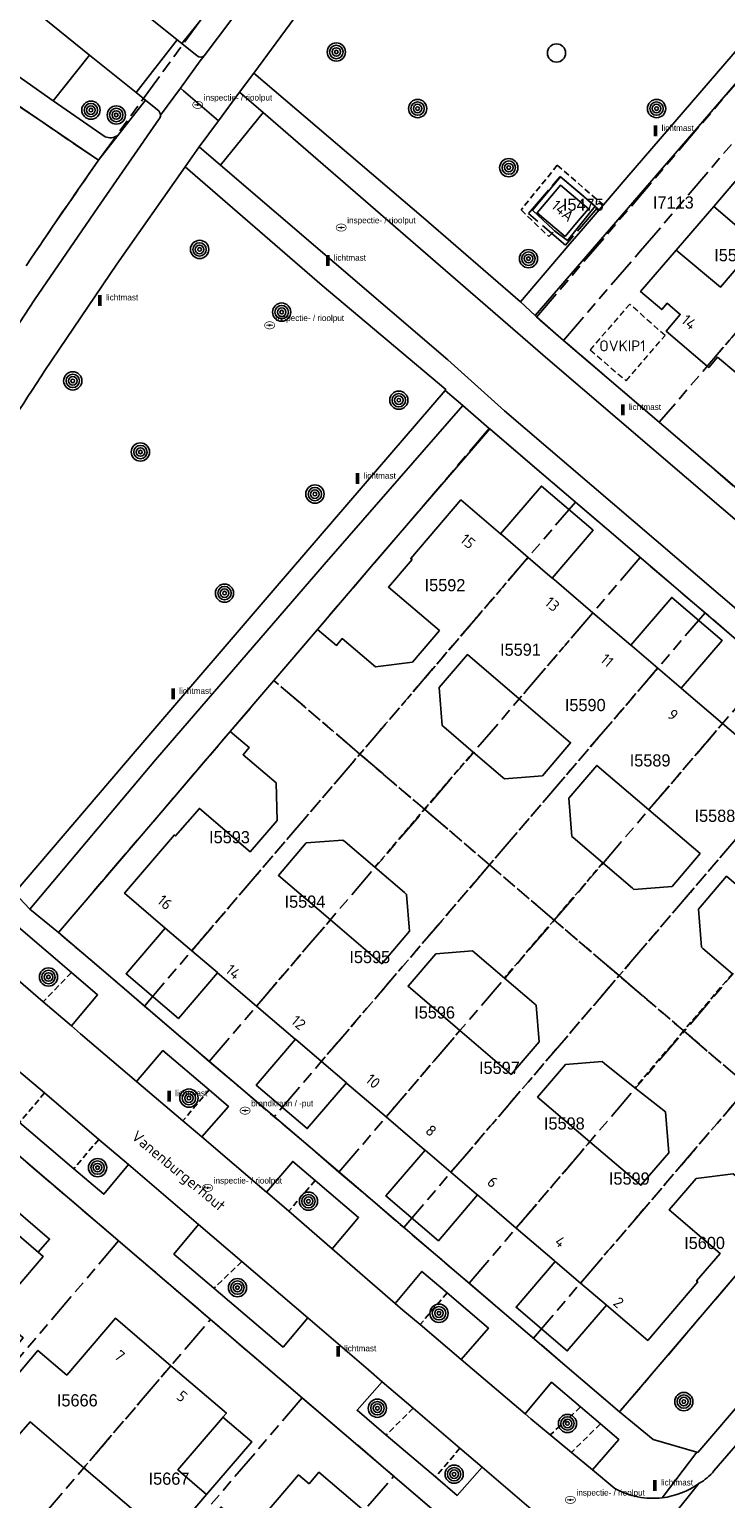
# Model space of a CAD drawing. Extents: x 168491 to 169507, y 481494 to 482503.
# Tile 70 of 108: x 169156 to 169213, y 481786 to 481907. Entities that reach past the tile are written whole.
import ezdxf
from ezdxf.enums import TextEntityAlignment as Align

# ---------------------------------------------------------------- set-up
doc = ezdxf.new("R2010")
doc.units = 0
doc.header["$LTSCALE"] = 0.5
doc.linetypes.add('KAD', pattern=[12, 5, -1, 2, -1, 2, -1])
doc.linetypes.add('STIPPELFIJN', pattern=[1.5, 1, -0.5])
doc.layers.get('0').update_dxf_attribs({"linetype": 'CONTINUOUS'})
for name, color, linetype in [('G01', 3, 'KAD'), ('G_BTD', 3, 'CONTINUOUS'), ('G_GBIP1', 7, 'CONTINUOUS'), ('G_PNDMV', 1, 'CONTINUOUS'), ('G_WGD', 2, 'CONTINUOUS'), ('NAR', 7, 'CONTINUOUS'), ('ORL', 7, 'CONTINUOUS'), ('OVKIP1', 7, 'CONTINUOUS'), ('PPAL', 7, 'CONTINUOUS'), ('PPUT', 7, 'CONTINUOUS'), ('PSTM', 170, 'CONTINUOUS'), ('PVGO', 7, 'CONTINUOUS'), ('Z01', 2, 'CONTINUOUS')]:
    doc.layers.add(name, color=color, linetype=linetype)
doc.layers.add('OBWVM', color=7, linetype='CONTINUOUS', lineweight=70)
doc.layers.add('PND', color=8, linetype='CONTINUOUS', lineweight=25)
doc.styles.add('ISO', font='isocpeur.ttf', dxfattribs={"height": 1})

# ---------------------------------------------------------------- blocks, each defined once
blk = doc.blocks.new('BOOM')
at = {"color": 0}
for radius in [0.75, 0.55, 0.35, 0.15]:
    blk.add_circle((0, 0), radius, dxfattribs=at)
blk = doc.blocks.new('PAAL')
at = {"linetype": 'ByBlock', "lineweight": -2}
h = blk.add_hatch(color=0, dxfattribs=at)
h.dxf.hatch_style = 1
h.paths.add_polyline_path([(0.15, 0.8), (-0.15, 0.8), (-0.15, -0.1), (0, -0.1, -0.414214), (-0.1, 0, -1), (0.1, 0, -0.414214), (0, -0.1), (0.15, -0.1)])
at = {"linetype": 'ByBlock', "lineweight": -2, "true_color": 0x681648}
h = blk.add_hatch(color=219, dxfattribs=at)
h.dxf.hatch_style = 1
h.paths.add_polyline_path([(-0.1, 0, 1), (0.1, 0, 1)])
at = {"color": 0, "linetype": 'ByBlock', "lineweight": -2}
blk.add_attdef('PAAL', (0.5, 0.35), '', height=0.5, dxfattribs=at)
blk = doc.blocks.new('put')
at = {"linetype": 'ByBlock', "lineweight": -2}
h = blk.add_hatch(color=0, dxfattribs=at)
h.dxf.hatch_style = 1
edge = h.paths.add_edge_path()
edge.add_spline(control_points=[(0.44, 0), (0.44, 0.04), (0.43, 0.09), (0.36, 0.2), (0.28, 0.26), (0.09, 0.32), (-0.02, 0.33), (-0.22, 0.29), (-0.31, 0.24), (-0.42, 0.12), (-0.44, 0.06), (-0.44, -0.06), (-0.42, -0.12), (-0.33, -0.22), (-0.28, -0.26), (-0.1, -0.33), (0.04, -0.33), (0.27, -0.27), (0.37, -0.2), (0.43, -0.08), (0.44, -0.04), (0.44, 0)], knot_values=[0, 0, 0, 0, 0.380029, 0.380029, 1.118666, 1.118666, 1.857303, 1.857303, 2.59594, 2.59594, 3.13294, 3.13294, 3.66994, 3.66994, 4.20694, 4.20694, 5.079565, 5.079565, 5.952189, 5.952189, 6.283185, 6.283185, 6.283185, 6.283185], degree=3, periodic=0)
edge = h.paths.add_edge_path(flags=16)
edge.add_ellipse((0, 0), major_axis=(0.392, 0), ratio=0.689655, start_angle=0, end_angle=360)
h = blk.add_hatch(color=0, dxfattribs=at)
h.dxf.hatch_style = 1
h.paths.add_polyline_path([(-0.1, 0, -0.096396), (-0.09, 0.04), (-0.25, 0.04, 1), (-0.25, -0.04), (-0.09, -0.04, -0.096396)])
at = {"linetype": 'ByBlock', "lineweight": -2, "true_color": 0x681648}
h = blk.add_hatch(color=219, dxfattribs=at)
h.dxf.hatch_style = 1
h.paths.add_polyline_path([(0.1, 0, 1), (-0.1, 0, 1)])
at = {"linetype": 'ByBlock', "lineweight": -2}
h = blk.add_hatch(color=0, dxfattribs=at)
h.dxf.hatch_style = 1
h.paths.add_polyline_path([(0.25, 0.04), (0.09, 0.04, -0.096396), (0.1, 0, -0.096396), (0.09, -0.04), (0.25, -0.04, 1)])
at = {"color": 0, "linetype": 'ByBlock', "lineweight": -2}
blk.add_attdef('PUT', (0.5, 0.35), '', height=0.5, dxfattribs=at)
blk = doc.blocks.new('SPEELOBJ')
at = {"color": 0, "linetype": 'Continuous'}
blk.add_circle((0, 0), 0.75, dxfattribs=at)
at = {"color": 0, "flags": 2}
blk.add_attdef('SPEELOBJECT', (1.45, 0), '', height=1, dxfattribs=at)

msp = doc.modelspace()

# ---------------------------------------------------------------- linework, layer by layer
at = {"layer": 'G01'}
for p, q in [((169161.235, 481896.045), (169172.234, 481911.168)), ((169224.165, 481894.294), (169207.276, 481874.527)), ((169207.276, 481874.527), (169199.414, 481881.26)), ((169207.276, 481874.527), (169213.352, 481869.324)), ((169200.393, 481867.98), (169182.697, 481847.282)), ((169205.714, 481863.432), (169188.017, 481842.733)), ((169211.037, 481858.885), (169193.338, 481838.183)), ((169182.697, 481847.282), (169175.63, 481853.325)), ((169198.658, 481833.634), (169216.362, 481854.341)), ((169221.681, 481849.791), (169203.978, 481829.085)), ((169165.01, 481826.593), (169182.697, 481847.282)), ((169182.697, 481847.282), (169188.017, 481842.733)), ((169227.005, 481845.246), (169209.318, 481824.519)), ((169170.332, 481822.047), (169188.017, 481842.733)), ((169188.017, 481842.733), (169193.338, 481838.183)), ((169193.338, 481838.183), (169175.654, 481817.498)), ((169198.658, 481833.634), (169193.338, 481838.183)), ((169180.976, 481812.951), (169198.658, 481833.634)), ((169203.978, 481829.085), (169198.658, 481833.634)), ((169186.298, 481808.404), (169203.978, 481829.085)), ((169203.978, 481829.085), (169209.318, 481824.519)), ((169191.666, 481803.832), (169209.318, 481824.519)), ((169209.318, 481824.519), (169214.619, 481819.987)), ((169196.942, 481799.31), (169214.619, 481819.987)), ((169155.376, 481813.726), (169162.892, 481807.298)), ((169162.892, 481807.298), (169145.223, 481786.552)), ((169162.892, 481807.298), (169170.424, 481800.857)), ((169152.747, 481780.118), (169170.424, 481800.857)), ((169177.956, 481794.416), (169170.424, 481800.857)), ((169177.956, 481794.416), (169160.263, 481773.69)), ((169177.956, 481794.416), (169185.472, 481787.989)), ((169167.787, 481767.256), (169185.472, 481787.989))]:
    msp.add_line(p, q, dxfattribs=at)
for points in [[(169161.235, 481896.045), (169151.421, 481902.718), (169145.844, 481907.132), (169139.176, 481912.433)], [(169199.414, 481881.26), (169197.196, 481883.159), (169214.073, 481902.938), (169216.325, 481901.007)], [(169199.414, 481881.26), (169205.743, 481888.604), (169216.264, 481900.942)], [(169161.235, 481896.045), (169158.24, 481891.72), (169155.288, 481887.368)], [(169200.393, 481867.98), (169197.801, 481870.191), (169193.319, 481874.024), (169183.792, 481862.867), (169179.216, 481857.523), (169175.63, 481853.325)], [(169200.393, 481867.98), (169202.974, 481865.773), (169205.714, 481863.432)], [(169211.037, 481858.885), (169208.44, 481861.102), (169205.714, 481863.432)], [(169216.362, 481854.341), (169213.628, 481856.675), (169211.037, 481858.885)], [(169165.01, 481826.593), (169162.418, 481828.814), (169157.944, 481832.63), (169167.474, 481843.784), (169172.052, 481849.136), (169175.63, 481853.325)], [(169170.332, 481822.047), (169167.613, 481824.361), (169165.01, 481826.593)], [(169170.332, 481822.047), (169173.086, 481819.703), (169175.654, 481817.498)], [(169180.976, 481812.951), (169178.25, 481815.291), (169175.654, 481817.498)], [(169221.697, 481813.938), (169218.091, 481809.738), (169213.512, 481804.4), (169204.017, 481793.265), (169199.534, 481797.109), (169196.942, 481799.31)], [(169180.976, 481812.951), (169183.727, 481810.616), (169186.298, 481808.404)], [(169191.666, 481803.832), (169188.9, 481806.196), (169186.298, 481808.404)], [(169191.666, 481803.832), (169194.373, 481801.518), (169196.942, 481799.31)], [(169175.835, 481760.373), (169193.532, 481781.096), (169185.472, 481787.989)]]:
    msp.add_lwpolyline(points, dxfattribs=at)
msp.add_lwpolyline([(169199.149, 481894.725), (169202.186, 481892.116), (169199.587, 481889.077), (169196.547, 481891.679)], close=True, dxfattribs=at)
at = {"layer": 'G_BTD', "linetype": 'STIPPELFIJN', "lineweight": -3, "transparency": 33554687}
for points in [[(169202.687, 481892.375), (169198.906, 481895.638), (169195.925, 481891.972), (169198.204, 481889.793), (169198.676, 481890.247)], [(169202.344, 481891.975), (169202.004, 481892.265)], [(169159.009, 481829.35), (169156.699, 481826.944)], [(169170.314, 481819.702), (169168.155, 481817.165)], [(169156.812, 481819.449), (169154.752, 481817.032)], [(169161.264, 481815.641), (169159.21, 481813.231)], [(169179.033, 481812.26), (169176.854, 481809.741)], [(169173.005, 481805.601), (169170.718, 481803.42)], [(169189.849, 481803.029), (169187.641, 481800.431)], [(169187.067, 481793.574), (169184.863, 481791.361)], [(169200.816, 481793.669), (169198.331, 481791.376)], [(169202.45, 481792.274), (169200.063, 481789.939)], [(169190.912, 481790.278), (169188.901, 481787.919)]]:
    msp.add_lwpolyline(points, dxfattribs=at)
at = {"layer": 'G_BTD', "linetype": 'Continuous', "lineweight": 25, "transparency": 33554687}
for points in [[(169193.359, 481873.99), (169183.792, 481862.867), (169179.216, 481857.523)], [(169172.052, 481849.136), (169167.474, 481843.784), (169157.944, 481832.63)], [(169204.017, 481793.265), (169213.512, 481804.4), (169218.043, 481809.779), (169218.148, 481809.9)]]:
    msp.add_lwpolyline(points, dxfattribs=at)
at = {"layer": 'G_GBIP1', "linetype": 'Continuous', "lineweight": 25, "transparency": 33554687}
for points in [[(169211.748, 481892.248), (169208.654, 481888.675)], [(169198.494, 481861.74), (169201.846, 481865.662), (169197.596, 481869.295), (169194.244, 481865.372)], [(169209.085, 481852.689), (169212.437, 481856.611), (169208.301, 481860.146), (169204.948, 481856.224)], [(169166.713, 481832.996), (169163.499, 481829.236), (169167.799, 481825.56), (169171.014, 481829.321)], [(169177.4, 481823.86), (169174.185, 481820.1), (169178.373, 481816.52), (169181.587, 481820.281)], [(169188.045, 481814.761), (169184.83, 481811), (169189.138, 481807.317), (169192.352, 481811.078)], [(169198.738, 481805.619), (169195.523, 481801.858), (169199.721, 481798.269), (169202.936, 481802.03)], [(169170.117, 481786.478), (169173.822, 481790.813), (169171.456, 481792.831)]]:
    msp.add_lwpolyline(points, dxfattribs=at)
at = {"layer": 'G_PNDMV', "linetype": 'Continuous', "lineweight": 25, "transparency": 33554687}
for points in [[(169211.748, 481892.248), (169216.612, 481897.95), (169222.778, 481892.671)], [(169200.494, 481890.913), (169201.475, 481892.072), (169199.179, 481894.012), (169197.249, 481891.727), (169198.689, 481890.508)], [(169208.654, 481888.675), (169212.295, 481885.617), (169215.339, 481889.185), (169211.748, 481892.248)], [(169199.541, 481889.787), (169200.494, 481890.913)], [(169198.689, 481890.508), (169199.541, 481889.787)], [(169211.22, 481879.143), (169207.85, 481882.021), (169208.995, 481883.394), (169207.928, 481884.312), (169207.48, 481883.787), (169205.743, 481885.269), (169208.654, 481888.675)], [(169217.304, 481873.927), (169213.929, 481876.816), (169215.082, 481878.188), (169214.003, 481879.124), (169213.572, 481878.612), (169212.06, 481879.886), (169211.339, 481879.042), (169211.22, 481879.143)], [(169194.244, 481865.372), (169190.989, 481868.154), (169186.878, 481863.341), (169186.976, 481863.257), (169185.044, 481860.994), (169189.22, 481857.429), (169187.012, 481854.843), (169183.976, 481854.434), (169181.254, 481856.77), (169180.778, 481856.212), (169179.216, 481857.523)], [(169196.509, 481863.437), (169194.421, 481865.221), (169194.244, 481865.372)], [(169196.509, 481863.437), (169198.494, 481861.74)], [(169198.494, 481861.74), (169198.649, 481861.608), (169201.83, 481858.889)], [(169201.83, 481858.889), (169204.948, 481856.224)], [(169179.216, 481857.523), (169175.63, 481853.325)], [(169204.948, 481856.224), (169205.048, 481856.139), (169207.152, 481854.341)], [(169195.781, 481851.815), (169191.525, 481855.457), (169189.209, 481852.749), (169189.453, 481849.624), (169189.578, 481849.518), (169192.006, 481847.442)], [(169175.63, 481853.325), (169172.052, 481849.136)], [(169207.152, 481854.341), (169209.085, 481852.689)], [(169209.085, 481852.689), (169209.291, 481852.513), (169212.473, 481849.793)], [(169195.781, 481851.815), (169199.997, 481848.207), (169197.683, 481845.502), (169194.558, 481845.258), (169194.434, 481845.365), (169192.006, 481847.442)], [(169212.473, 481849.793), (169215.578, 481847.139)], [(169166.713, 481832.996), (169166.711, 481832.998), (169163.373, 481835.852), (169167.472, 481840.643), (169167.572, 481840.557), (169169.522, 481842.825), (169173.685, 481839.245), (169175.901, 481841.823), (169175.824, 481844.91), (169173.109, 481847.228), (169173.613, 481847.819), (169172.052, 481849.136)], [(169206.419, 481842.711), (169202.162, 481846.354), (169199.849, 481843.65), (169200.093, 481840.525), (169200.217, 481840.419), (169202.646, 481838.342)], [(169206.419, 481842.711), (169210.633, 481839.105), (169208.323, 481836.403), (169205.198, 481836.159), (169205.074, 481836.265), (169202.646, 481838.342)], [(169180.272, 481833.673), (169176.011, 481837.317), (169178.295, 481839.987), (169181.307, 481840.222), (169181.492, 481840.064), (169183.921, 481837.988)], [(169180.272, 481833.673), (169184.485, 481830.07), (169186.769, 481832.74), (169186.534, 481835.753), (169186.349, 481835.911), (169183.921, 481837.988)], [(169217.067, 481833.599), (169212.799, 481837.252), (169210.489, 481834.551), (169210.733, 481831.426), (169210.857, 481831.319), (169213.286, 481829.243)], [(169168.892, 481831.134), (169166.713, 481832.996)], [(169171.014, 481829.321), (169170.997, 481829.335), (169168.892, 481831.134)], [(169194.562, 481828.889), (169192.133, 481830.965), (169191.949, 481831.123), (169188.935, 481830.888), (169186.651, 481828.217), (169190.912, 481824.573)], [(169174.212, 481826.586), (169171.014, 481829.321)], [(169190.912, 481824.573), (169195.125, 481820.971), (169197.409, 481823.641), (169197.173, 481826.656), (169196.99, 481826.813), (169194.562, 481828.889)], [(169177.4, 481823.86), (169177.386, 481823.872), (169174.212, 481826.586)], [(169179.534, 481822.036), (169177.4, 481823.86)], [(169181.587, 481820.281), (169179.534, 481822.036)], [(169201.58, 481815.45), (169197.291, 481819.118), (169199.575, 481821.789), (169202.591, 481822.024), (169202.774, 481821.867), (169205.281, 481819.882)], [(169184.854, 481817.487), (169181.636, 481820.239), (169181.587, 481820.281)], [(169201.58, 481815.45), (169205.765, 481811.871), (169208.049, 481814.542), (169207.787, 481817.896), (169205.281, 481819.882)], [(169188.045, 481814.761), (169188.008, 481814.792), (169184.854, 481817.487)], [(169190.175, 481812.939), (169188.045, 481814.761)], [(169192.352, 481811.078), (169192.27, 481811.148), (169190.175, 481812.939)], [(169202.936, 481802.03), (169206.332, 481799.126), (169210.436, 481803.929), (169210.337, 481804.014), (169212.271, 481806.276), (169208.097, 481809.843), (169210.299, 481812.42), (169213.354, 481812.821), (169216.052, 481810.508), (169216.632, 481811.186), (169218.148, 481809.9)], [(169195.53, 481808.361), (169192.352, 481811.078)], [(169145.183, 481801.364), (169149.377, 481797.762), (169148.461, 481796.677), (169150.974, 481794.555), (169155.062, 481799.336), (169152.698, 481801.358), (169156.693, 481806.029), (169152.137, 481809.926)], [(169198.738, 481805.619), (169198.647, 481805.697), (169195.53, 481808.361)], [(169200.816, 481803.842), (169198.738, 481805.619)], [(169200.816, 481803.842), (169202.91, 481802.052), (169202.936, 481802.03)], [(169160.039, 481788.673), (169155.625, 481792.443), (169154.703, 481791.379), (169152.195, 481793.514), (169156.262, 481798.306), (169158.635, 481796.279), (169162.623, 481800.948), (169167.182, 481797.053)], [(169167.182, 481797.053), (169171.738, 481793.162), (169171.456, 481792.831)], [(169171.456, 481792.831), (169171.414, 481792.782), (169167.753, 481788.498), (169170.117, 481786.478)], [(169163.828, 481783.569), (169163.391, 481783.943), (169164.314, 481785.023), (169160.039, 481788.673)], [(169182.225, 481784.182), (169183.037, 481785.123), (169179.335, 481788.302), (169178.522, 481787.353)], [(169169.752, 481778.507), (169167.227, 481780.648), (169171.3, 481785.439), (169173.665, 481783.415), (169177.665, 481788.086), (169178.522, 481787.353)], [(169170.117, 481786.478), (169166.021, 481781.695)]]:
    msp.add_lwpolyline(points, dxfattribs=at)
at = {"layer": 'G_PNDMV', "linetype": 'STIPPELFIJN', "lineweight": -3, "transparency": 33554687}
for points in [[(169222.778, 481892.671), (169211.22, 481879.143)], [(169182.697, 481847.282), (169196.509, 481863.437)], [(169201.83, 481858.889), (169195.781, 481851.815)], [(169175.63, 481853.325), (169182.697, 481847.282)], [(169193.339, 481838.184), (169207.152, 481854.341)], [(169212.473, 481849.793), (169206.419, 481842.711)], [(169168.892, 481831.134), (169182.697, 481847.282)], [(169187.995, 481842.752), (169185.567, 481844.828), (169182.697, 481847.282)], [(169187.995, 481842.752), (169192.006, 481847.442)], [(169203.979, 481829.086), (169217.794, 481845.245)], [(169183.921, 481837.988), (169187.995, 481842.752)], [(169193.339, 481838.184), (169190.424, 481840.676), (169187.995, 481842.752)], [(169179.534, 481822.036), (169193.339, 481838.184)], [(169193.339, 481838.184), (169196.208, 481835.73), (169198.636, 481833.654)], [(169202.646, 481838.342), (169198.636, 481833.654)], [(169180.272, 481833.673), (169174.212, 481826.586)], [(169198.636, 481833.654), (169194.562, 481828.889)], [(169203.979, 481829.086), (169201.065, 481831.578), (169198.636, 481833.654)], [(169213.286, 481829.243), (169209.278, 481824.556)], [(169190.175, 481812.939), (169203.979, 481829.086)], [(169209.278, 481824.556), (169206.849, 481826.632), (169203.979, 481829.086)], [(169190.912, 481824.573), (169184.854, 481817.487)], [(169209.278, 481824.556), (169205.281, 481819.882)], [(169214.62, 481819.989), (169211.706, 481822.48), (169209.278, 481824.556)], [(169200.816, 481803.842), (169214.62, 481819.989)], [(169201.58, 481815.45), (169195.53, 481808.361)], [(169167.182, 481797.053), (169160.039, 481788.673)]]:
    msp.add_lwpolyline(points, dxfattribs=at)
at = {"layer": 'G_WGD', "linetype": 'Continuous', "lineweight": 25, "transparency": 33554687}
for points in [[(169208.508, 481945.47), (169203.422, 481939.69), (169192.099, 481926.406), (169180.646, 481912.248), (169173.981, 481903.199)], [(169202.687, 481892.375), (169204.611, 481894.62), (169229.964, 481924.072)], [(169167.697, 481905.929), (169157.029, 481914.523)], [(169168.072, 481905.627), (169171.162, 481909.502)], [(169168.072, 481905.627), (169167.697, 481905.929)], [(169157.503, 481900.935), (169160.495, 481904.678)], [(169160.495, 481904.678), (169164.316, 481901.609)], [(169173.981, 481903.199), (169187.918, 481891.308), (169195.873, 481884.428)], [(169214.128, 481903.037), (169211.884, 481900.438), (169197.087, 481883.297)], [(169152.443, 481902.023), (169161.235, 481896.045)], [(169164.316, 481901.609), (169165.086, 481900.99)], [(169161.771, 481897.98), (169157.503, 481900.935)], [(169162.83, 481898.089), (169165.086, 481900.99)], [(169168.361, 481895.522), (169162.742, 481887.523), (169156.839, 481878.787)], [(169189.688, 481877.148), (169189.743, 481877.213), (169179.595, 481885.761), (169168.361, 481895.522)], [(169202.004, 481892.265), (169199.17, 481894.681), (169196.869, 481891.95)], [(169196.869, 481891.95), (169198.558, 481890.358)], [(169198.676, 481890.247), (169199.731, 481889.453), (169202.004, 481892.265)], [(169201.035, 481890.449), (169202.344, 481891.975)], [(169202.344, 481891.975), (169202.687, 481892.375)], [(169198.558, 481890.358), (169198.676, 481890.247)], [(169199.94, 481889.172), (169201.035, 481890.449)], [(169195.873, 481884.428), (169199.94, 481889.172)], [(169197.087, 481883.297), (169197.194, 481883.203), (169199.414, 481881.26)], [(169245.485, 481841.906), (169199.414, 481881.26)], [(169154.33, 481835.897), (169165.204, 481848.618), (169175.748, 481860.912), (169182.972, 481869.3), (169189.688, 481877.148)], [(169191.146, 481875.909), (169179.762, 481862.843), (169165.92, 481846.808), (169155.606, 481834.549)], [(169193.359, 481873.99), (169193.319, 481874.024), (169191.146, 481875.909)], [(169239.407, 481834.645), (169239.381, 481834.667), (169234.92, 481838.48), (169229.736, 481842.906), (169224.274, 481847.587), (169219.096, 481852.007), (169213.628, 481856.675), (169208.44, 481861.102), (169202.974, 481865.773), (169197.801, 481870.191), (169193.359, 481873.99)], [(169155.606, 481834.549), (169157.944, 481832.63)], [(169159.009, 481829.35), (169154.474, 481833.22), (169152.378, 481830.665)], [(169157.944, 481832.63), (169162.418, 481828.814), (169167.613, 481824.361), (169173.086, 481819.703), (169178.25, 481815.291), (169183.727, 481810.616), (169188.9, 481806.196), (169194.373, 481801.518), (169199.534, 481797.109), (169204.017, 481793.265)], [(169152.378, 481830.665), (169156.699, 481826.944)], [(169159.009, 481824.955), (169161.166, 481827.51), (169159.009, 481829.35)], [(169156.699, 481826.944), (169159.009, 481824.955)], [(169210.371, 481789.946), (169210.435, 481789.927), (169226.75, 481808.971), (169242.73, 481827.82)], [(169170.314, 481819.702), (169166.529, 481822.933), (169164.346, 481820.407)], [(169156.812, 481819.449), (169154.545, 481821.387)], [(169193.532, 481781.096), (169147.472, 481820.485)], [(169164.346, 481820.407), (169168.155, 481817.165)], [(169169.715, 481815.838), (169171.897, 481818.351), (169170.314, 481819.702)], [(169161.264, 481815.641), (169156.812, 481819.449)], [(169168.155, 481817.165), (169169.715, 481815.838)], [(169154.752, 481817.032), (169159.21, 481813.231)], [(169163.687, 481813.569), (169161.264, 481815.641)], [(169159.21, 481813.231), (169161.673, 481811.131), (169163.687, 481813.569)], [(169179.033, 481812.26), (169177.185, 481813.837), (169175.029, 481811.317)], [(169180.43, 481806.648), (169182.591, 481809.224), (169179.033, 481812.26)], [(169175.029, 481811.317), (169175.121, 481811.24), (169176.854, 481809.741)], [(169169.444, 481808.645), (169167.428, 481806.225), (169170.718, 481803.42)], [(169173.005, 481805.601), (169169.444, 481808.645)], [(169176.854, 481809.741), (169180.43, 481806.648)], [(169178.421, 481800.972), (169173.005, 481805.601)], [(169189.849, 481803.029), (169187.785, 481804.791), (169185.601, 481802.175)], [(169170.718, 481803.42), (169176.397, 481798.578), (169178.421, 481800.972)], [(169191.001, 481797.575), (169193.243, 481800.132), (169189.849, 481803.029)], [(169185.601, 481802.175), (169186.233, 481801.628), (169187.641, 481800.431)], [(169187.641, 481800.431), (169191.001, 481797.575)], [(169184.539, 481795.741), (169182.473, 481793.398), (169184.863, 481791.361)], [(169187.067, 481793.574), (169184.539, 481795.741)], [(169200.816, 481793.669), (169198.432, 481795.703), (169196.258, 481793.107)], [(169190.912, 481790.278), (169187.067, 481793.574)], [(169196.258, 481793.107), (169196.739, 481792.698), (169198.331, 481791.376)], [(169202.45, 481792.274), (169200.816, 481793.669)], [(169204.017, 481793.265), (169206.777, 481790.997), (169210.371, 481789.946)], [(169201.795, 481788.501), (169203.951, 481790.993), (169202.45, 481792.274)], [(169184.863, 481791.361), (169188.901, 481787.919)], [(169198.331, 481791.376), (169200.063, 481789.939)], [(169192.723, 481788.726), (169190.912, 481790.278)], [(169200.063, 481789.939), (169201.795, 481788.501)], [(169188.901, 481787.919), (169190.687, 481786.396), (169192.723, 481788.726)]]:
    msp.add_lwpolyline(points, dxfattribs=at)
at = {"layer": 'G_WGD', "lineweight": -3, "transparency": 33554687}
for points in [[(169169.91, 481904.637), (169174.459, 481910.674), (169180.264, 481918.218), (169183.895, 481922.779)], [(169156.208, 481908.143), (169160.495, 481904.678)], [(169164.316, 481901.609), (169167.697, 481905.929)], [(169168.072, 481905.627), (169169.326, 481904.616)], [(169157.503, 481900.935), (169153.028, 481904.084)], [(169169.91, 481904.637), (169169.578, 481904.214), (169167.957, 481901.982)], [(169173.981, 481903.199), (169172.825, 481901.628)], [(169166.322, 481899.751), (169167.957, 481901.982)], [(169171.097, 481899.297), (169168.221, 481901.756), (169167.957, 481901.982)], [(169171.097, 481899.297), (169172.825, 481901.628)], [(169174.745, 481899.965), (169172.825, 481901.628)], [(169166.074, 481900.196), (169165.086, 481900.99)], [(169133.522, 481847.838), (169137.741, 481855.212), (169141.185, 481861.161), (169145.831, 481868.846), (169150.316, 481875.939), (169155.97, 481884.586), (169161.175, 481892.178), (169166.222, 481899.448)], [(169169.498, 481897.141), (169171.097, 481899.297)], [(169171.249, 481895.642), (169174.745, 481899.965)], [(169246.132, 481838.668), (169243.848, 481840.557), (169198.14, 481879.704), (169174.745, 481899.965)], [(169161.235, 481896.045), (169162.83, 481898.089)], [(169169.498, 481897.141), (169168.361, 481895.522)], [(169169.498, 481897.141), (169171.249, 481895.642)], [(169171.249, 481895.642), (169189.921, 481879.654), (169194.568, 481875.468), (169240.61, 481836.114), (169243.782, 481833.49)], [(169195.873, 481884.428), (169197.087, 481883.297)], [(169191.146, 481875.909), (169189.688, 481877.148)], [(169154.33, 481835.897), (169155.606, 481834.549)], [(169244.364, 481826.443), (169222.553, 481800.9), (169211.768, 481788.418)], [(169159.009, 481824.955), (169159.762, 481824.306), (169164.346, 481820.407)], [(169169.715, 481815.838), (169175.029, 481811.317)], [(169169.444, 481808.645), (169163.687, 481813.569)], [(169180.43, 481806.648), (169185.601, 481802.175)], [(169184.539, 481795.741), (169183.401, 481796.716), (169178.421, 481800.972)], [(169191.001, 481797.575), (169196.258, 481793.107)], [(169207.509, 481786.207), (169210.371, 481789.946)], [(169199.83, 481782.633), (169192.723, 481788.726)], [(169201.795, 481788.501), (169203.637, 481786.971)], [(169208.31, 481784.612), (169210.528, 481787.383)]]:
    msp.add_lwpolyline(points, dxfattribs=at)
for points in [[(169169.326, 481904.616, 0.37158749), (169169.91, 481904.637)], [(169166.322, 481899.751, 0.264441), (169166.074, 481900.196)], [(169166.222, 481899.448, 0.15759018), (169166.322, 481899.751)], [(169211.768, 481788.418, -0.09113833), (169210.559, 481787.4)], [(169203.637, 481786.971, 0.15702641), (169207.509, 481786.207)], [(169207.509, 481786.207, 0.12792864), (169210.528, 481787.383)], [(169210.559, 481787.4, 0.03840481), (169210.528, 481787.383)]]:
    msp.add_lwpolyline(points, format="xyb", dxfattribs=at)
at = {"layer": 'G_WGD', "linetype": 'Continuous', "lineweight": 25, "transparency": 33554687}
for points in [[(169162.83, 481898.089, -0.25787718), (169161.771, 481897.98)], [(169155.288, 481887.368, -0.00477348), (169161.235, 481896.045)], [(169156.839, 481878.787, 0.00509536), (169151.323, 481870.165)]]:
    msp.add_lwpolyline(points, format="xyb", dxfattribs=at)
at = {"layer": 'OBWVM', "linetype": 'STIPPELFIJN', "lineweight": 13, "transparency": 33554687}
msp.add_lwpolyline([(169204.847, 481884.24), (169201.603, 481880.481), (169204.551, 481877.938), (169207.755, 481881.651), (169204.847, 481884.24)], dxfattribs=at)
at = {"layer": 'PND', "linetype": 'Continuous', "lineweight": 25, "transparency": 33554687}
msp.add_lwpolyline([(169145.183, 481801.364), (169149.377, 481797.762), (169148.461, 481796.677), (169150.974, 481794.555), (169155.062, 481799.336), (169152.698, 481801.358), (169156.693, 481806.029), (169156.294, 481806.37), (169157.223, 481807.457), (169153.067, 481811.013), (169152.137, 481809.926)], dxfattribs=at)

# ---------------------------------------------------------------- block references
at = {"layer": 'PPAL', "linetype": 'Continuous', "lineweight": 13, "transparency": 33554687}
for p in [(169206.969, 481898.105), (169180.057, 481887.455), (169161.358, 481884.19), (169204.287, 481875.191), (169182.505, 481869.552), (169167.365, 481851.876), (169167.03, 481818.836), (169180.904, 481797.883), (169206.915, 481786.868)]:
    msp.add_blockref('PAAL', p, dxfattribs=at).add_auto_attribs({'PAAL': 'lichtmast'})
at = {"layer": 'PPUT', "linetype": 'Continuous', "lineweight": 13, "transparency": 33554687}
for p, values in [((169169.383, 481900.6), {'PUT': 'inspectie- / rioolput'}), ((169181.16, 481890.519), {'PUT': 'inspectie- / rioolput'}), ((169175.287, 481882.494), {'PUT': 'inspectie- / rioolput'}), ((169173.27, 481818), {'PUT': 'brandkraan / -put'}), ((169170.196, 481811.662), {'PUT': 'inspectie- / rioolput'}), ((169199.978, 481786.036), {'PUT': 'inspectie- / rioolput'})]:
    msp.add_blockref('put', p, dxfattribs=at).add_auto_attribs(values)
at = {"layer": 'PSTM', "linetype": 'Continuous', "lineweight": 0, "transparency": 33554687}
msp.add_blockref('SPEELOBJ', (169198.839, 481904.854), dxfattribs=at)
at = {"layer": 'PVGO', "linetype": 'Continuous', "lineweight": 0, "transparency": 33554687}
for p in [(169180.763, 481904.941), (169160.615, 481900.163), (169162.697, 481899.766), (169187.437, 481900.293), (169207.054, 481900.293), (169194.92, 481895.444), (169169.536, 481888.726), (169196.538, 481887.968), (169176.277, 481883.576), (169159.126, 481877.931), (169185.894, 481876.346), (169164.678, 481872.087), (169179.005, 481868.634), (169171.584, 481860.499), (169157.131, 481828.975), (169168.662, 481819.031), (169161.161, 481813.32), (169178.476, 481810.564), (169172.648, 481803.465), (169189.19, 481801.36), (169184.133, 481793.56), (169209.293, 481794.107), (169199.741, 481792.31), (169190.435, 481788.144)]:
    msp.add_blockref('BOOM', p, dxfattribs=at)

# ---------------------------------------------------------------- texts
at = {"layer": 'NAR', "linetype": 'Continuous', "lineweight": 25, "transparency": 33554687, "style": 'ISO'}
for s, rotation, p in [('14A', 319.4, (169199.362, 481891.907)), ('14', 319.4, (169209.726, 481882.756)), ('15', 319.5, (169191.56, 481864.755)), ('13', 319.5, (169198.493, 481859.591)), ('11', 319.5, (169202.989, 481854.979)), ('9', 319.4, (169208.395, 481850.506)), ('16', 319.5, (169166.686, 481835.109)), ('14', 319.5, (169172.3, 481829.398)), ('12', 319.5, (169177.659, 481825.232)), ('10', 319.5, (169183.777, 481820.422)), ('8', 319.5, (169188.537, 481816.355)), ('6', 319.5, (169193.599, 481812.14)), ('4', 319.5, (169199.156, 481807.23)), ('2', 319.5, (169203.941, 481802.245)), ('7', 319.5, (169162.975, 481797.871)), ('5', 319.5, (169168.097, 481794.538))]:
    msp.add_text(s, height=0.9, rotation=rotation, dxfattribs=at).set_placement(p, align=Align.MIDDLE_CENTER)
at = {"layer": 'ORL', "linetype": 'Continuous', "lineweight": 25, "transparency": 33554687, "style": 'ISO'}
msp.add_text('Vanenburgerhout', height=0.9, rotation=320.4, dxfattribs=at).set_placement((169167.818, 481813.061), align=Align.MIDDLE_CENTER)
at = {"layer": 'OVKIP1', "linetype": 'Continuous', "lineweight": 70, "transparency": 33554687, "style": 'ISO'}
msp.add_text('OVKIP1', height=0.9, dxfattribs=at).set_placement((169204.259, 481880.808), align=Align.MIDDLE_CENTER)
at = {"layer": 'Z01', "ltscale": 0.5}
for s, p in [('I7113', (169206.7605, 481892.0827)), ('I5475', (169199.3665, 481891.9019)), ('I5578', (169211.7895, 481887.7522)), ('I5592', (169188.0115, 481860.6532)), ('I5591', (169194.2055, 481855.3571)), ('I5590', (169199.527, 481850.8088)), ('I5589', (169204.85, 481846.2623)), ('I5588', (169210.1695, 481841.7124)), ('I5593', (169170.3205, 481839.9583)), ('I5594', (169176.5135, 481834.6632)), ('I5595', (169181.835, 481830.1149)), ('I5596', (169187.156, 481825.5659)), ('I5597', (169192.477, 481821.0179)), ('I5598', (169197.808, 481816.4489)), ('I5599', (169203.1425, 481811.9223)), ('I5600', (169209.3195, 481806.6357)), ('I5666', (169157.8235, 481793.7103)), ('I5667', (169165.3515, 481787.2783))]:
    msp.add_text(s, height=1, dxfattribs=at).set_placement(p)

doc.saveas('drawing.dxf')
